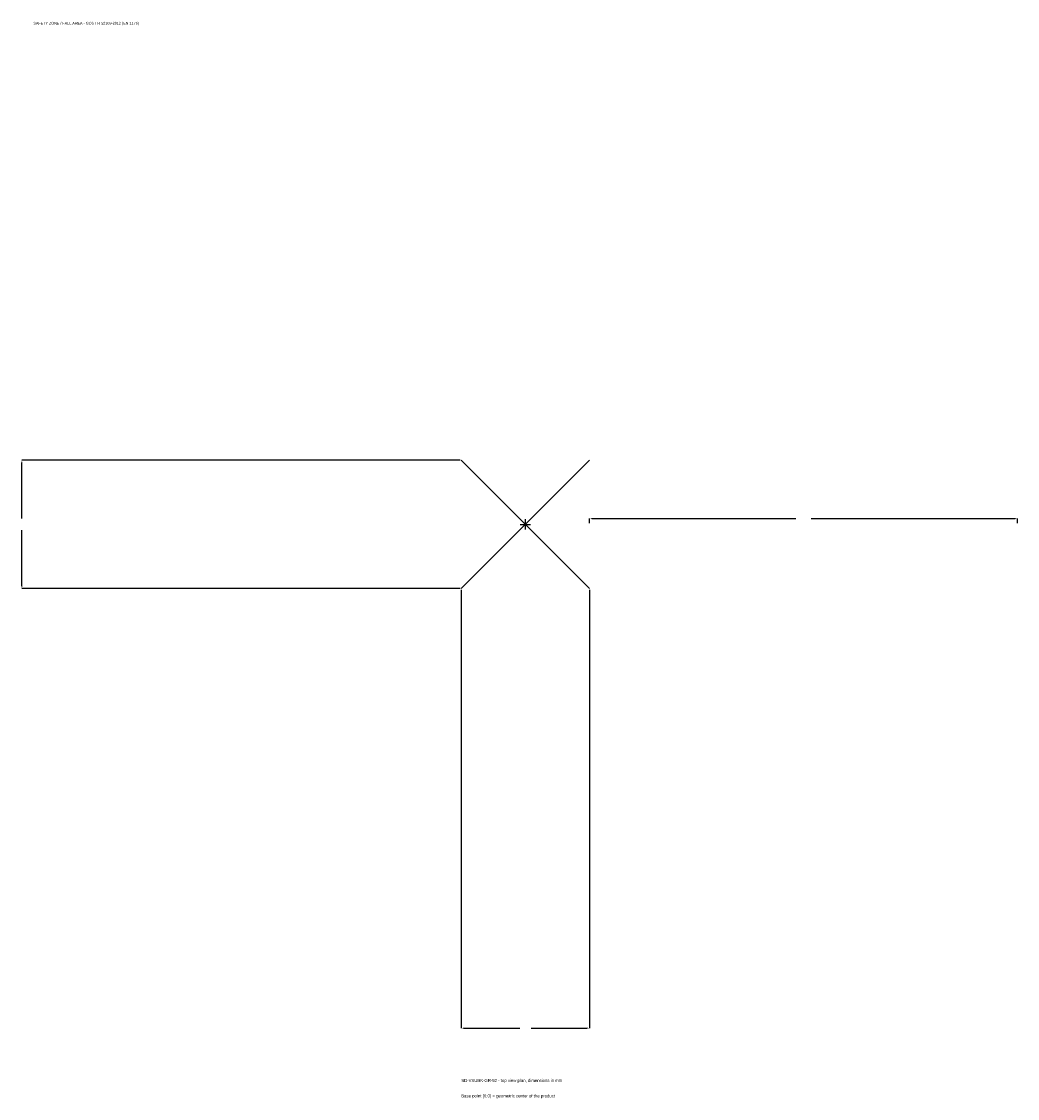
# Model space of a CAD drawing. Extents: x -1767 to 1725, y -2012 to 1763.
import ezdxf

# ---------------------------------------------------------------- set-up
doc = ezdxf.new("R2010")
doc.units = 0
for name, color, linetype in [('GP_MAF_zona_bezopasnosti', 1, 'Continuous'), ('ZSK_DANNYE', 3, 'Continuous'), ('ZSK_KONTUR', 7, 'Continuous'), ('ZSK_RAZMERY', 8, 'Continuous')]:
    doc.layers.add(name, color=color, linetype=linetype)
doc.dimstyles.new('ORION', dxfattribs={"dimtxt": 13.5, "dimasz": 8.1, "dimexe": 1.25, "dimexo": 4.05, "dimtad": 1, "dimcen": 2.5, "dimazin": 3, "dimtfac": 1, "dimtmove": 0, "dimatfit": 3})

# ---------------------------------------------------------------- blocks, each defined once
blk = doc.blocks.new('_CLOSEDFILLED')
at = {"color": 0, "linetype": 'BYBLOCK'}
blk.add_solid([(-1, 0.16), (0, 0), (-1, -0.16)], dxfattribs=at)
blk = doc.blocks.new('*D1')
for p, q in [((-225, -229.05), (-225, -1765.5)), ((225, -229.05), (225, -1765.5)), ((-216.9, -1765.5), (-20.25, -1765.5)), ((20.25, -1765.5), (216.9, -1765.5))]:
    blk.add_line(p, q)
at = {"layer": 'Defpoints'}
for p in [(-225, -225), (225, -225), (-225, -1765.5)]:
    blk.add_point(p, dxfattribs=at)
at = {"layer": 'ZSK_RAZMERY', "xscale": 8.1, "yscale": 8.1, "rotation": 180}
blk.add_blockref('_CLOSEDFILLED', (-225, -1765.5), dxfattribs=at)
at = {"layer": 'ZSK_RAZMERY', "xscale": 8.1, "yscale": 8.1}
blk.add_blockref('_CLOSEDFILLED', (225, -1765.5), dxfattribs=at)
blk = doc.blocks.new('*D2')
for p, q in [((-229.05, 225), (-1765.5, 225)), ((-1765.5, 20.25), (-1765.5, 216.9)), ((-1765.5, -216.9), (-1765.5, -20.25)), ((-229.05, -225), (-1765.5, -225))]:
    blk.add_line(p, q)
at = {"layer": 'Defpoints'}
for p in [(-225, 225), (-1765.5, -225), (-225, -225)]:
    blk.add_point(p, dxfattribs=at)
at = {"layer": 'ZSK_RAZMERY', "xscale": 8.1, "yscale": 8.1}
for p, rotation in [((-1765.5, 225), 90), ((-1765.5, -225), 270)]:
    blk.add_blockref('_CLOSEDFILLED', p, dxfattribs=dict(at, rotation=rotation))
blk = doc.blocks.new('*D3')
for p, q in [((225, 4.05), (225, 20.25)), ((233.1, 20.25), (948, 20.25)), ((1002, 20.25), (1716.9, 20.25)), ((1725, 4.05), (1725, 20.25))]:
    blk.add_line(p, q)
at = {"layer": 'Defpoints'}
for p in [(225, 20.25), (225, 0), (1725, 0)]:
    blk.add_point(p, dxfattribs=at)
at = {"layer": 'ZSK_RAZMERY', "xscale": 8.1, "yscale": 8.1, "rotation": 180}
blk.add_blockref('_CLOSEDFILLED', (225, 20.25), dxfattribs=at)
at = {"layer": 'ZSK_RAZMERY', "xscale": 8.1, "yscale": 8.1}
blk.add_blockref('_CLOSEDFILLED', (1725, 20.25), dxfattribs=at)
blk = doc.blocks.new('B1')
at = {"layer": 'ZSK_KONTUR'}
for p, q in [((-225, -225), (225, 225)), ((-225, 225), (225, -225))]:
    blk.add_line(p, q, dxfattribs=at)
at = {"layer": 'ZSK_RAZMERY'}
for p, q in [((-18, 0), (18, 0)), ((0, -18), (0, 18))]:
    blk.add_line(p, q, dxfattribs=at)
at = {"layer": 'GP_MAF_zona_bezopasnosti', "color": 1}
blk.add_text('SAFETY ZONE / FALL AREA - GOST R 52169-2012 (EN 1176)', height=9.45, dxfattribs=at).set_placement((-1725, 1752))
at = {"layer": 'ZSK_RAZMERY'}
dim = blk.add_linear_dim(base=(-1765.5, -225), p1=(-225, -225), p2=(-225, 225), angle=90, dimstyle='ORION', dxfattribs=at)
dim.commit()
dim.dimension.update_dxf_attribs({"geometry": '*D2', "text_midpoint": (-1765.5, 0)})
for base, p1, p2, picture, middle in [((225, 20.25), (225, 0), (1725, 0), '*D3', (975, 20.25)), ((-225, -1765.5), (-225, -225), (225, -225), '*D1', (0, -1765.5))]:
    dim = blk.add_linear_dim(base=base, p1=p1, p2=p2, dimstyle='ORION', dxfattribs=at)
    dim.commit()
    dim.dimension.update_dxf_attribs({"geometry": picture, "text_midpoint": middle})

msp = doc.modelspace()

# ---------------------------------------------------------------- block references
msp.add_blockref('B1', (0, 0))

# ---------------------------------------------------------------- texts
at = {"layer": 'ZSK_DANNYE', "color": 3}
msp.add_text('SD-VXUBK-GR-92 - top view plan, dimensions in mm', height=10.8, dxfattribs=at).set_placement((-225, -1954.5))
at = {"layer": 'ZSK_DANNYE', "color": 7}
msp.add_text('Base point (0,0) = geometric center of the product', height=10.8, dxfattribs=at).set_placement((-225, -2008.5))

doc.saveas('drawing.dxf')
